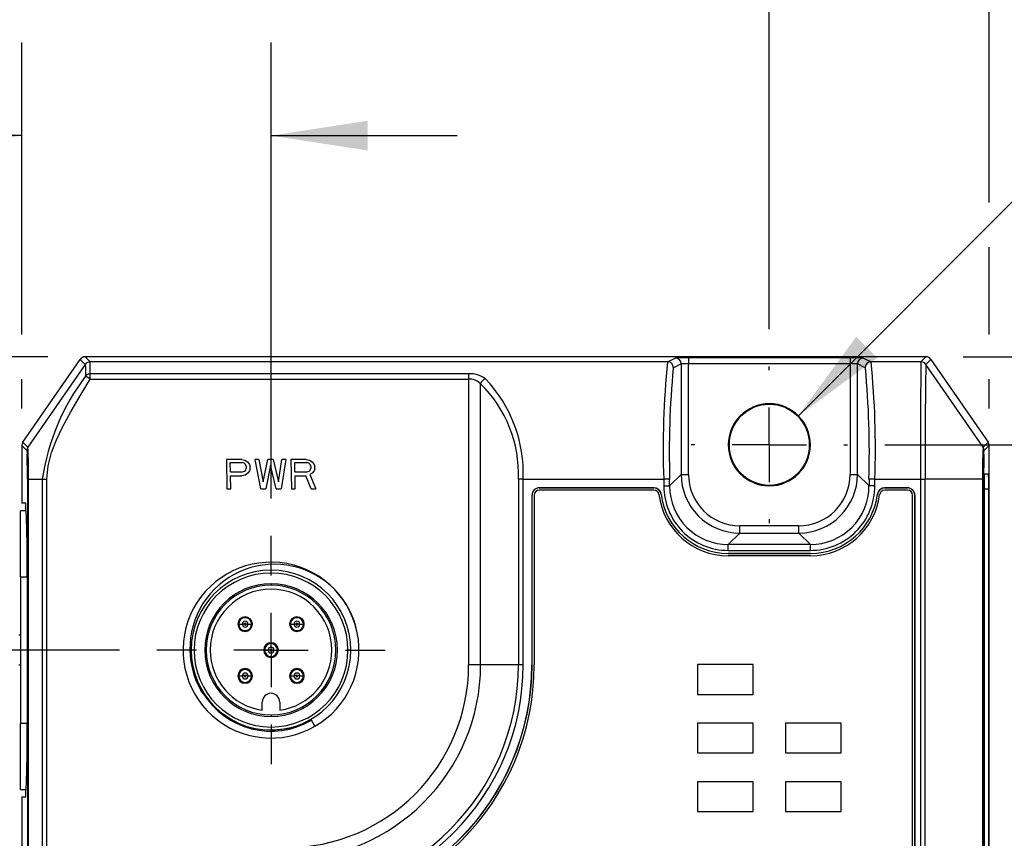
# Model space of a CAD drawing. Header units: millimetres. Extents: x 0 to 559, y 0 to 432.
# Tile 9 of 21: x 215 to 282, y 322 to 378. Entities that reach past the tile are written whole.
import ezdxf

# ---------------------------------------------------------------- set-up
doc = ezdxf.new("R2010")
doc.units = ezdxf.units.MM
doc.header["$LTSCALE"] = 2
doc.linetypes.add('CENTERX2', pattern=[20.32, 12.7, -2.54, 2.54, -2.54])
doc.layers.add('CENTER', color=40, linetype='CENTERX2')
doc.layers.add('DIMENSIONS', color=140, linetype='Continuous', lineweight=25)
doc.styles.add('SLDTEXTSTYLE0', font='TXT', dxfattribs={"width": 0.7})
doc.dimstyles.new('SLDDIMSTYLE1', dxfattribs={"dimtxt": 4.316016, "dimasz": 6.604, "dimexe": 0, "dimexo": 0.0625, "dimgap": 1.079004, "dimtad": 0, "dimtih": 1, "dimtoh": 1, "dimdec": 1, "dimrnd": 1e-09, "dimzin": 4, "dimdsep": 46, "dimtxsty": 'SLDTEXTSTYLE0', "dimsah": 1, "dimcen": 0.09, "dimadec": 0, "dimazin": 1, "dimtfac": 1, "dimtdec": 1, "dimtofl": 0, "dimtmove": 0, "dimatfit": 3, "dimfxl": 0, "dimfrac": 2, "dimtolj": 1, "dimtzin": 12, "dimarcsym": 0})
doc.dimstyles.new('SLDDIMSTYLE2', dxfattribs={"dimtxt": 4.316016, "dimasz": 6.604, "dimexe": 0, "dimexo": 0.0625, "dimgap": 1.079004, "dimtad": 0, "dimtih": 1, "dimtoh": 1, "dimdec": 1, "dimrnd": 1e-09, "dimzin": 4, "dimdsep": 46, "dimtxsty": 'SLDTEXTSTYLE0', "dimsah": 1, "dimcen": 0.09, "dimadec": 0, "dimazin": 1, "dimtfac": 1, "dimtdec": 1, "dimtmove": 0, "dimatfit": 0, "dimfxl": 0, "dimfrac": 2, "dimtolj": 1, "dimtzin": 12, "dimarcsym": 0})
doc.dimstyles.new('SLDDIMSTYLE4', dxfattribs={"dimtxt": 4.316016, "dimasz": 6.604, "dimexe": 0, "dimexo": 0.0625, "dimgap": 1.079004, "dimtad": 0, "dimtih": 1, "dimtoh": 1, "dimdec": 1, "dimrnd": 1e-09, "dimzin": 12, "dimdsep": 46, "dimtxsty": 'SLDTEXTSTYLE0', "dimsah": 1, "dimcen": 0, "dimadec": 0, "dimazin": 3, "dimtfac": 1, "dimtdec": 1, "dimtofl": 0, "dimtmove": 0, "dimatfit": 3, "dimfxl": 0, "dimfrac": 2, "dimtolj": 1, "dimtzin": 12, "dimarcsym": 0})

# ---------------------------------------------------------------- blocks, each defined once
blk = doc.blocks.new('_D_14')
at = {"layer": 'DIMENSIONS'}
for p, q in [((279.197, 354.715), (323.43, 354.715)), ((317.08, 354.715), (317.08, 289.541)), ((310.667, 281.715), (309.218, 281.715)), ((309.218, 281.715), (309.218, 274.856)), ((323.493, 281.715), (324.942, 281.715)), ((324.942, 281.715), (324.942, 274.856)), ((309.218, 274.856), (310.667, 274.856)), ((324.942, 274.856), (323.493, 274.856)), ((317.08, 208.715), (317.08, 273.89)), ((255.85, 208.715), (323.43, 208.715))]:
    blk.add_line(p, q, dxfattribs=at)
for points in [[(317.08, 354.715), (316.064, 348.111), (318.096, 348.111)], [(317.08, 208.715), (318.096, 215.319), (316.064, 215.319)]]:
    blk.add_solid(points, dxfattribs=at)
at = {"layer": 'DIMENSIONS', "char_height": 4.2333, "attachment_point": 1, "style": 'SLDTEXTSTYLE0'}
for s, insert in [('146.0', (308.872, 288.139)), ('5.75', (310.667, 280.313))]:
    blk.add_mtext(s, dxfattribs=dict(at, insert=insert))
blk = doc.blocks.new('_D_15')
at = {"layer": 'DIMENSIONS'}
for p, q in [((267.95, 350.696), (283.587, 366.334)), ((283.587, 366.334), (287.087, 366.334)), ((289.985, 366.334), (288.536, 366.334)), ((288.536, 366.334), (288.536, 359.475)), ((302.811, 366.334), (304.26, 366.334)), ((304.26, 366.334), (304.26, 359.475)), ((288.536, 359.475), (289.985, 359.475)), ((304.26, 359.475), (302.811, 359.475))]:
    blk.add_line(p, q, dxfattribs=at)
blk.add_solid([(267.95, 350.696), (273.338, 354.648), (271.901, 356.085)], dxfattribs=at)
at = {"layer": 'DIMENSIONS', "char_height": 4.2333, "attachment_point": 1, "style": 'SLDTEXTSTYLE0'}
for s, insert in [('%%c', (288.522, 372.757)), ('5.6', (295.039, 372.757)), ('0.22', (289.985, 364.932))]:
    blk.add_mtext(s, dxfattribs=dict(at, insert=insert))
blk = doc.blocks.new('_D_16')
at = {"layer": 'DIMENSIONS'}
for p, q in [((273.85, 348.715), (301.093, 348.715)), ((294.743, 348.715), (294.743, 286.541)), ((288.331, 278.715), (286.881, 278.715)), ((286.881, 278.715), (286.881, 271.856)), ((301.156, 278.715), (302.605, 278.715)), ((302.605, 278.715), (302.605, 271.856)), ((286.881, 271.856), (288.331, 271.856)), ((302.605, 271.856), (301.156, 271.856)), ((294.743, 208.715), (294.743, 270.89)), ((255.85, 208.715), (301.093, 208.715))]:
    blk.add_line(p, q, dxfattribs=at)
for points in [[(294.743, 348.715), (293.727, 342.111), (295.759, 342.111)], [(294.743, 208.715), (295.759, 215.319), (293.727, 215.319)]]:
    blk.add_solid(points, dxfattribs=at)
at = {"layer": 'DIMENSIONS', "char_height": 4.2333, "attachment_point": 1, "style": 'SLDTEXTSTYLE0'}
for s, insert in [('140.0', (286.535, 285.139)), ('5.51', (288.331, 277.313))]:
    blk.add_mtext(s, dxfattribs=dict(at, insert=insert))
blk = doc.blocks.new('_D_17')
at = {"layer": 'DIMENSIONS'}
for p, q in [((216.74, 354.715), (181.186, 354.715)), ((187.536, 354.715), (187.536, 286.541)), ((181.123, 278.715), (179.674, 278.715)), ((179.674, 278.715), (179.674, 271.856)), ((193.948, 278.715), (195.398, 278.715)), ((195.398, 278.715), (195.398, 271.856)), ((179.674, 271.856), (181.123, 271.856)), ((195.398, 271.856), (193.948, 271.856)), ((187.536, 202.715), (187.536, 270.89)), ((224.427, 202.715), (181.186, 202.715))]:
    blk.add_line(p, q, dxfattribs=at)
for points in [[(187.536, 354.715), (186.52, 348.111), (188.552, 348.111)], [(187.536, 202.715), (188.552, 209.319), (186.52, 209.319)]]:
    blk.add_solid(points, dxfattribs=at)
at = {"layer": 'DIMENSIONS', "char_height": 4.2333, "attachment_point": 1, "style": 'SLDTEXTSTYLE0'}
for s, insert in [('152.0', (179.328, 285.139)), ('5.98', (181.123, 277.313))]:
    blk.add_mtext(s, dxfattribs=dict(at, insert=insert))
blk = doc.blocks.new('_D_18')
at = {"layer": 'DIMENSIONS'}
for p, q in [((265.969, 356.597), (265.969, 391.654)), ((280.969, 365.239), (280.969, 391.654)), ((234.046, 385.304), (232.596, 385.304)), ((232.596, 385.304), (232.596, 378.445)), ((246.871, 385.304), (248.32, 385.304)), ((248.32, 385.304), (248.32, 378.445)), ((265.969, 385.304), (252.72, 385.304)), ((280.969, 385.304), (293.669, 385.304)), ((232.596, 378.445), (234.046, 378.445)), ((248.32, 378.445), (246.871, 378.445)), ((280.969, 356.239), (280.969, 362.191)), ((280.969, 351.201), (280.969, 353.191))]:
    blk.add_line(p, q, dxfattribs=at)
for points in [[(265.969, 385.304), (259.365, 386.32), (259.365, 384.288)], [(280.969, 385.304), (287.573, 384.288), (287.573, 386.32)]]:
    blk.add_solid(points, dxfattribs=at)
at = {"layer": 'DIMENSIONS', "char_height": 4.2333, "attachment_point": 1, "style": 'SLDTEXTSTYLE0'}
for s, insert in [('15.0', (234.046, 391.728)), ('0.59', (234.046, 383.902))]:
    blk.add_mtext(s, dxfattribs=dict(at, insert=insert))
blk = doc.blocks.new('_D_20')
at = {"layer": 'DIMENSIONS'}
for p, q in [((214.969, 356.239), (214.969, 376.154)), ((231.969, 345.045), (231.969, 376.154)), ((179.65, 369.804), (178.201, 369.804)), ((178.201, 369.804), (178.201, 362.945)), ((192.476, 369.804), (193.925, 369.804)), ((193.925, 369.804), (193.925, 362.945)), ((214.969, 369.804), (198.325, 369.804)), ((231.969, 369.804), (244.669, 369.804)), ((178.201, 362.945), (179.65, 362.945)), ((193.925, 362.945), (192.476, 362.945)), ((214.969, 351.201), (214.969, 353.191))]:
    blk.add_line(p, q, dxfattribs=at)
for points in [[(214.969, 369.804), (208.365, 370.82), (208.365, 368.788)], [(231.969, 369.804), (238.573, 368.788), (238.573, 370.82)]]:
    blk.add_solid(points, dxfattribs=at)
at = {"layer": 'DIMENSIONS', "char_height": 4.2333, "attachment_point": 1, "style": 'SLDTEXTSTYLE0'}
for s, insert in [('17.0', (179.65, 376.227)), ('0.67', (179.65, 368.402))]:
    blk.add_mtext(s, dxfattribs=dict(at, insert=insert))
blk = doc.blocks.new('_D_21')
at = {"layer": 'DIMENSIONS'}
for p, q in [((200.287, 354.715), (200.287, 367.415)), ((216.74, 354.715), (193.937, 354.715)), ((193.874, 344.715), (192.425, 344.715)), ((192.425, 344.715), (192.425, 337.856)), ((206.7, 344.715), (208.149, 344.715)), ((208.149, 344.715), (208.149, 337.856)), ((192.425, 337.856), (193.874, 337.856)), ((208.149, 337.856), (206.7, 337.856)), ((221.639, 334.715), (193.937, 334.715)), ((200.287, 334.715), (200.287, 322.015))]:
    blk.add_line(p, q, dxfattribs=at)
for points in [[(200.287, 354.715), (201.303, 361.319), (199.271, 361.319)], [(200.287, 334.715), (199.271, 328.111), (201.303, 328.111)]]:
    blk.add_solid(points, dxfattribs=at)
at = {"layer": 'DIMENSIONS', "char_height": 4.2333, "attachment_point": 1, "style": 'SLDTEXTSTYLE0'}
for s, insert in [('20.0', (193.874, 351.139)), ('0.79', (193.874, 343.313))]:
    blk.add_mtext(s, dxfattribs=dict(at, insert=insert))
blk = doc.blocks.new('SW_CENTERMARKSYMBOL_1')
at = {"layer": 'CENTER', "color": 0}
for p, q in [((0, 5.08), (0, 5.341)), ((0, 0), (0, 2.54)), ((-5.08, 0), (-5.341, 0)), ((0, 0), (-2.54, 0)), ((0, 0), (0, -2.54)), ((0, 0), (2.54, 0)), ((5.08, 0), (5.341, 0)), ((0, -5.08), (0, -5.341))]:
    blk.add_line(p, q, dxfattribs=at)
blk = doc.blocks.new('SW_CENTERMARKSYMBOL_10')
at = {"layer": 'CENTER', "color": 0}
for p, q in [((0, 5.08), (0, 7.79)), ((0, 0), (0, 2.54)), ((-5.08, 0), (-7.79, 0)), ((0, 0), (-2.54, 0)), ((0, 0), (0, -2.54)), ((0, 0), (2.54, 0)), ((5.08, 0), (7.79, 0)), ((0, -5.08), (0, -7.79))]:
    blk.add_line(p, q, dxfattribs=at)

msp = doc.modelspace()

# ---------------------------------------------------------------- linework, layer by layer
for p, q in [((215.04, 348.888), (218.951, 354.543)), ((219.294, 354.2), (215.382, 348.546)), ((218.951, 354.543), (219.294, 354.2)), ((219.28, 354.715), (219.623, 354.373)), ((276.657, 354.715), (219.28, 354.715)), ((259.028, 354.373), (219.623, 354.373)), ((259.028, 354.373), (259.552, 354.635)), ((259.952, 354.235), (259.427, 353.973)), ((259.952, 354.235), (259.952, 346.696)), ((271.486, 354.65), (260.451, 354.65)), ((260.451, 354.65), (260.451, 354.25)), ((260.451, 346.696), (260.451, 354.25)), ((260.451, 354.25), (271.486, 354.25)), ((271.486, 354.65), (271.486, 354.25)), ((271.486, 354.25), (271.486, 346.696)), ((272.51, 353.973), (271.985, 354.235)), ((271.985, 346.696), (271.985, 354.235)), ((272.385, 354.635), (272.91, 354.373)), ((276.315, 354.373), (272.91, 354.373)), ((276.315, 354.373), (276.657, 354.715)), ((276.643, 354.2), (276.986, 354.543)), ((280.555, 348.546), (276.643, 354.2)), ((276.986, 354.543), (280.898, 348.888)), ((245.45, 353.555), (219.637, 353.555)), ((219.637, 353.196), (219.637, 353.555)), ((245.45, 353.555), (245.45, 353.196)), ((259.427, 353.972), (259.409, 353.946)), ((272.532, 353.934), (272.51, 353.972)), ((219.637, 353.196), (245.45, 353.196)), ((245.45, 353.196), (245.45, 333.715)), ((246.267, 333.715), (246.267, 352.871)), ((215.382, 348.546), (215.04, 348.888)), ((263.219, 348.715), (263.167, 348.715)), ((268.77, 348.715), (268.719, 348.715)), ((280.898, 348.888), (280.555, 348.546)), ((214.969, 348.661), (214.969, 344.727)), ((215.311, 348.319), (214.969, 348.661)), ((280.969, 348.661), (280.626, 348.319)), ((280.969, 290.781), (280.969, 348.661)), ((229.966, 347.715), (228.919, 347.715)), ((228.919, 347.715), (228.954, 345.715)), ((229.195, 346.864), (229.184, 347.503)), ((229.184, 347.503), (230.013, 347.503)), ((229.966, 347.715), (230.185, 347.673)), ((230.145, 347.46), (230.013, 347.503)), ((230.234, 347.375), (230.145, 347.46)), ((230.185, 347.673), (230.362, 347.545)), ((230.28, 347.247), (230.234, 347.375)), ((230.362, 347.545), (230.495, 347.375)), ((230.495, 347.375), (230.542, 347.246)), ((231.144, 347.715), (230.882, 347.715)), ((231.266, 345.715), (230.882, 347.715)), ((231.144, 347.715), (231.433, 346.184)), ((231.433, 346.184), (231.755, 347.715)), ((232.104, 347.715), (231.755, 347.715)), ((232.104, 347.715), (232.48, 346.184)), ((232.48, 346.184), (232.715, 347.715)), ((232.976, 347.715), (232.662, 345.715)), ((232.976, 347.715), (232.715, 347.715)), ((234.373, 347.715), (233.326, 347.715)), ((233.326, 347.715), (233.36, 345.715)), ((233.591, 347.503), (234.42, 347.503)), ((233.602, 346.864), (233.591, 347.503)), ((234.373, 347.715), (234.592, 347.673)), ((234.552, 347.46), (234.42, 347.503)), ((234.64, 347.375), (234.552, 347.46)), ((234.592, 347.673), (234.768, 347.545)), ((234.686, 347.247), (234.64, 347.375)), ((234.768, 347.545), (234.902, 347.375)), ((234.902, 347.375), (234.948, 347.246)), ((229.195, 346.864), (230.024, 346.864)), ((230.024, 346.864), (230.155, 346.907)), ((230.155, 346.907), (230.24, 346.992)), ((230.375, 346.779), (230.203, 346.652)), ((230.24, 346.992), (230.282, 347.12)), ((230.28, 347.247), (230.282, 347.12)), ((230.503, 346.949), (230.375, 346.779)), ((230.544, 347.076), (230.503, 346.949)), ((230.544, 347.076), (230.541, 347.246)), ((231.936, 347.332), (231.615, 345.715)), ((232.313, 345.715), (231.936, 347.332)), ((233.602, 346.864), (234.431, 346.864)), ((234.431, 346.864), (234.561, 346.907)), ((234.561, 346.907), (234.647, 346.992)), ((234.782, 346.779), (234.609, 346.694)), ((234.609, 346.694), (235.018, 345.715)), ((234.647, 346.992), (234.688, 347.12)), ((234.686, 347.247), (234.688, 347.12)), ((234.91, 346.949), (234.782, 346.779)), ((234.95, 347.076), (234.91, 346.949)), ((234.951, 347.076), (234.948, 347.246)), ((259.167, 345.911), (259.952, 346.696)), ((259.952, 346.696), (260.452, 346.696)), ((271.486, 346.696), (271.985, 346.696)), ((271.985, 346.696), (272.771, 345.911)), ((280.925, 346.723), (280.646, 346.719)), ((215.344, 346.374), (215.344, 303.355)), ((215.417, 346.374), (216.353, 346.374)), ((215.417, 303.355), (215.417, 346.374)), ((216.353, 346.374), (216.353, 321.234)), ((216.353, 346.374), (216.681, 346.374)), ((216.681, 321.234), (216.681, 346.374)), ((229.216, 345.715), (229.2, 346.609)), ((229.2, 346.609), (229.985, 346.609)), ((230.203, 346.652), (229.985, 346.609)), ((233.622, 345.715), (233.607, 346.609)), ((233.607, 346.609), (234.348, 346.609)), ((234.713, 345.715), (234.348, 346.609)), ((249.176, 346.374), (248.849, 346.374)), ((248.849, 346.374), (248.849, 333.715)), ((249.176, 333.715), (249.176, 346.374)), ((249.176, 346.374), (258.767, 346.374)), ((258.767, 346.374), (258.767, 345.911)), ((259.167, 345.911), (259.167, 346.374)), ((273.17, 346.374), (272.771, 346.374)), ((272.771, 346.374), (272.771, 345.911)), ((273.17, 345.911), (273.17, 346.374)), ((273.17, 346.374), (276.28, 346.374)), ((276.28, 346.374), (276.28, 292.37)), ((276.608, 292.37), (276.608, 346.374)), ((280.521, 346.374), (276.608, 346.374)), ((280.521, 346.374), (280.521, 292.37)), ((280.593, 346.374), (280.521, 346.374)), ((280.593, 292.37), (280.593, 346.374)), ((228.954, 345.715), (229.216, 345.715)), ((231.266, 345.715), (231.615, 345.715)), ((232.313, 345.715), (232.662, 345.715)), ((233.36, 345.715), (233.622, 345.715)), ((234.713, 345.715), (235.018, 345.715)), ((258.099, 345.783), (250.267, 345.783)), ((250.267, 345.783), (250.276, 345.774)), ((250.276, 345.774), (258.092, 345.774)), ((258.092, 345.624), (250.276, 345.624)), ((258.099, 345.783), (258.092, 345.774)), ((258.591, 345.343), (258.592, 345.336)), ((258.767, 345.911), (259.167, 345.911)), ((273.17, 345.911), (272.771, 345.911)), ((273.342, 345.343), (273.349, 345.335)), ((275.397, 345.783), (273.838, 345.783)), ((273.838, 345.783), (273.846, 345.774)), ((273.846, 345.774), (275.389, 345.774)), ((275.389, 345.624), (273.846, 345.624)), ((275.397, 345.783), (275.389, 345.774)), ((280.628, 345.719), (280.943, 345.722)), ((280.628, 345.718), (280.628, 297.713)), ((280.943, 297.708), (280.943, 345.722)), ((215.231, 344.728), (214.969, 344.733)), ((249.767, 345.283), (249.767, 333.715)), ((249.767, 345.283), (249.776, 345.274)), ((249.776, 333.715), (249.776, 345.274)), ((249.926, 345.274), (249.926, 333.715)), ((275.739, 292.778), (275.739, 345.274)), ((275.889, 345.275), (275.897, 345.281)), ((275.889, 345.274), (275.889, 292.778)), ((275.897, 292.772), (275.897, 345.281)), ((214.869, 339.715), (214.869, 344.215)), ((215.268, 344.215), (214.869, 344.215)), ((263.949, 342.699), (263.164, 341.914)), ((267.988, 343.198), (263.949, 343.198)), ((263.949, 342.699), (267.988, 342.699)), ((267.988, 342.699), (267.988, 343.198)), ((268.773, 341.914), (267.988, 342.699)), ((268.786, 341.309), (263.151, 341.309)), ((263.151, 341.309), (263.151, 341.3)), ((263.151, 341.3), (268.786, 341.3)), ((263.164, 341.514), (263.164, 341.914)), ((268.773, 341.914), (263.164, 341.914)), ((263.164, 341.514), (268.773, 341.514)), ((268.773, 341.514), (268.773, 341.914)), ((268.786, 341.309), (268.786, 341.3)), ((268.786, 341.15), (263.151, 341.15)), ((214.869, 339.715), (214.869, 329.715)), ((214.869, 339.715), (215.318, 339.715)), ((215.318, 339.728), (215.318, 329.703)), ((235.468, 339.589), (235.364, 339.646)), ((231.969, 339.24), (231.969, 339.14)), ((229.761, 336.483), (229.701, 336.483)), ((229.761, 336.483), (230.001, 336.483)), ((230.142, 336.483), (230.001, 336.483)), ((230.401, 336.483), (230.26, 336.483)), ((230.401, 336.483), (230.641, 336.483)), ((230.701, 336.483), (230.641, 336.483)), ((233.297, 336.483), (233.236, 336.483)), ((233.297, 336.483), (233.537, 336.483)), ((233.678, 336.483), (233.537, 336.483)), ((233.936, 336.483), (233.795, 336.483)), ((233.936, 336.483), (234.176, 336.483)), ((234.236, 336.483), (234.176, 336.483)), ((214.869, 335.726), (214.769, 335.726)), ((226.719, 334.715), (226.519, 334.715)), ((231.529, 334.715), (231.469, 334.715)), ((231.529, 334.715), (231.769, 334.715)), ((231.91, 334.715), (231.769, 334.715)), ((232.168, 334.715), (232.027, 334.715)), ((232.168, 334.715), (232.408, 334.715)), ((232.469, 334.715), (232.408, 334.715)), ((237.419, 334.715), (237.219, 334.715)), ((214.769, 333.705), (214.869, 333.705)), ((248.849, 333.715), (246.267, 333.715)), ((249.176, 333.715), (248.849, 333.715)), ((249.776, 333.715), (249.767, 333.715)), ((264.869, 333.737), (261.069, 333.737)), ((261.069, 333.737), (261.069, 331.694)), ((264.869, 331.694), (264.869, 333.737)), ((229.761, 332.948), (229.701, 332.948)), ((229.761, 332.948), (230.001, 332.948)), ((230.142, 332.948), (230.001, 332.948)), ((230.401, 332.948), (230.26, 332.948)), ((230.401, 332.948), (230.641, 332.948)), ((230.701, 332.948), (230.641, 332.948)), ((233.297, 332.948), (233.236, 332.948)), ((233.297, 332.948), (233.537, 332.948)), ((233.678, 332.948), (233.537, 332.948)), ((233.936, 332.948), (233.795, 332.948)), ((233.936, 332.948), (234.176, 332.948)), ((234.236, 332.948), (234.176, 332.948)), ((227.14, 332.057), (227.188, 331.952)), ((227.665, 331.357), (227.188, 331.952)), ((261.069, 331.694), (264.869, 331.694)), ((231.369, 330.609), (231.369, 331.165)), ((232.569, 331.165), (232.569, 330.609)), ((231.969, 330.29), (231.969, 330.19)), ((234.968, 329.519), (234.729, 329.933)), ((214.869, 325.215), (214.869, 329.715)), ((215.318, 329.715), (214.869, 329.715)), ((232.299, 329.227), (231.969, 329.193)), ((264.869, 329.737), (261.069, 329.737)), ((261.069, 329.737), (261.069, 327.694)), ((264.869, 327.694), (264.869, 329.737)), ((267.069, 329.737), (267.069, 327.694)), ((270.869, 329.737), (267.069, 329.737)), ((270.869, 327.694), (270.869, 329.737)), ((231.969, 328.715), (232.189, 328.732)), ((261.069, 327.694), (264.869, 327.694)), ((267.069, 327.694), (270.869, 327.694)), ((214.869, 325.215), (215.268, 325.215)), ((264.869, 325.737), (261.069, 325.737)), ((261.069, 325.737), (261.069, 323.694)), ((264.869, 323.694), (264.869, 325.737)), ((267.069, 325.737), (267.069, 323.694)), ((270.869, 325.737), (267.069, 325.737)), ((270.869, 323.694), (270.869, 325.737)), ((214.969, 324.704), (214.969, 315.781)), ((214.969, 324.698), (215.231, 324.703)), ((261.069, 323.694), (264.869, 323.694)), ((267.069, 323.694), (270.869, 323.694))]:
    msp.add_line(p, q)
at = {"flags": 128}
for points in [[(219.292, 354.2), (219.302, 353.983), (219.311, 353.4)], [(219.637, 353.555), (219.63, 354.15), (219.623, 354.373)], [(260.451, 354.65), (260.115, 354.649), (259.926, 354.647)], [(272.011, 354.647), (271.821, 354.649), (271.486, 354.65)], [(219.637, 353.196), (219.541, 353.256), (219.43, 353.325), (219.363, 353.365), (219.328, 353.386), (219.313, 353.397), (219.31, 353.4), (219.309, 353.4)], [(216.681, 346.374), (216.767, 347.291), (217, 348.188), (217.34, 349.065), (217.748, 349.921), (218.326, 351.002), (218.939, 352.055), (219.637, 353.196)], [(215.04, 348.888), (214.983, 348.766), (214.969, 348.661)], [(280.969, 348.661), (280.946, 348.793), (280.898, 348.888)], [(215.382, 348.546), (215.329, 348.438), (215.311, 348.319)], [(215.311, 348.318), (215.324, 348.162), (215.326, 348.069)], [(280.626, 348.319), (280.608, 348.438), (280.555, 348.546)], [(280.611, 348.079), (280.614, 348.162), (280.626, 348.318)], [(215.344, 346.374), (215.364, 346.374), (215.416, 346.374)], [(276.28, 346.374), (276.375, 346.374), (276.464, 346.374), (276.542, 346.374), (276.605, 346.374)], [(263.949, 342.699), (263.949, 342.742), (263.949, 342.851), (263.949, 343.011), (263.949, 343.198)], [(246.267, 333.715), (246.193, 333.715), (246.108, 333.715), (246.013, 333.715), (245.911, 333.715), (245.801, 333.715), (245.687, 333.715), (245.57, 333.715), (245.45, 333.715)], [(232.155, 329.269), (232.846, 329.334), (233.458, 329.464), (233.871, 329.591), (234.172, 329.704), (234.532, 329.858), (234.645, 329.908), (234.69, 329.926), (234.711, 329.932), (234.729, 329.933)]]:
    msp.add_lwpolyline(points, dxfattribs=at)
for centre, radius, start, end in [((219.28, 354.316), 0.4, 89.99746, 145.33041), ((219.621, 353.973), 0.4, 89.74126, 145.1553), ((314.39, 348.564), 55.667, 174.0106, 182.25496), ((259.027, 353.973), 0.4, 0.02777, 89.94604), ((259.9, 349.577), 5.07, 89.70495, 93.93498), ((259.552, 354.235), 0.4, 0.02777, 89.94604), ((260.489, 344.784), 9.466, 90.22467, 93.2511), ((271.449, 344.784), 9.466, 86.7489, 89.77533), ((272.386, 354.235), 0.4, 90.05396, 179.97223), ((272.037, 349.572), 5.075, 86.06685, 90.29337), ((272.91, 353.973), 0.4, 90.05397, 180.01476), ((214.999, 348.481), 58.209, 357.92561, 5.80897), ((665.961, 348.713), 389.687, 179.16778, 180.34387), ((276.319, 353.973), 0.4, 35.0366, 90.59922), ((644.401, 348.367), 367.801, 179.09089, 180.31043), ((276.657, 354.316), 0.4, 34.6698, 90.00254), ((231.698, 344.043), 15.521, 142.93432, 171.362), ((219.634, 353.139), 0.415, 89.52942, 141.12095), ((245.551, 351.806), 1.752, 53.4564, 93.28843), ((322.343, 348.139), 63.201, 174.72805, 181.60029), ((208.055, 348.117), 64.739, 358.45683, 5.15512), ((245.507, 352.147), 1.05, 43.5981, 93.07717), ((246.763, 352.725), 0.516, 109.03068, 163.56887), ((240.259, 346.722), 8.597, 357.67769, 45.66221), ((239.819, 346.749), 9.365, 357.70579, 43.65463), ((265.969, 348.715), 2.801, 0, 180), ((265.969, 348.715), 2.75, 0, 180), ((265.969, 348.715), 2.801, 180, 0), ((265.969, 348.715), 2.75, 180, 0), ((159.676, 346.624), 55.669, 359.74302, 1.48758), ((181.952, 346.927), 33.469, 359.05313, 2.77284), ((313.99, 346.927), 33.474, 177.2282, 180.94721), ((336.384, 346.624), 55.792, 178.50504, 180.25634), ((263.949, 346.696), 3.997, 179.99501, 270.00485), ((263.948, 346.695), 3.497, 179.98352, 270.01634), ((267.988, 346.696), 3.997, 269.99501, 0.00485), ((267.989, 346.695), 3.497, 269.98352, 0.01634), ((295.571, 345.956), 14.945, 177.07697, 180.91434), ((267.54, 345.99), 13.405, 358.8561, 3.13582), ((258.857, -4.558), 350.932, 89.94936, 90.01463), ((250.267, 345.283), 0.5, 89.99804, 180.00196), ((250.276, 345.274), 0.5, 89.99804, 180.00196), ((250.276, 345.274), 0.35, 90.01751, 179.98249), ((258.091, 345.274), 0.5, 7.04234, 89.98247), ((258.092, 345.274), 0.35, 7.022, 90.00187), ((258.099, 345.282), 0.5, 6.95594, 89.98235), ((263.15, 345.896), 4.592, 186.92694, 270.01464), ((263.164, 345.911), 4.397, 179.99244, 270.00756), ((263.163, 345.91), 3.996, 179.98321, 270.01679), ((268.774, 345.911), 4.397, 269.99244, 0.00756), ((268.774, 345.91), 3.996, 269.98321, 0.01679), ((268.788, 345.896), 4.592, 269.98536, 353.07306), ((273.838, 345.282), 0.5, 90.01764, 173.04412), ((273.846, 345.274), 0.5, 90.01753, 172.95767), ((273.846, 345.274), 0.35, 89.99713, 172.97971), ((275.389, 345.274), 0.5, 359.99804, 90.00196), ((275.389, 345.274), 0.35, 0.01751, 89.98249), ((275.397, 345.283), 0.5, 359.99804, 90.00196), ((143.59, 340.977), 71.739, 359.00235, 2.99838), ((263.15, 345.896), 4.746, 187.01463, 270.01339), ((268.787, 345.896), 4.746, 269.98727, 352.98467), ((231.962, 334.709), 5.998, 12.23817, 300.0823), ((232.194, 334.805), 5.762, 10.94167, 209.68203), ((231.969, 334.715), 5.45, 90, 180), ((231.969, 334.715), 5.25, 0, 180), ((231.969, 334.715), 5.45, 0, 90), ((231.969, 334.715), 4.525, 90, 270), ((231.969, 334.715), 4.425, 90, 270), ((231.969, 334.715), 4.15, 0, 180), ((231.969, 334.715), 4.525, 270, 90), ((231.969, 334.715), 4.425, 270, 90), ((230.201, 336.483), 0.5, 0, 180), ((230.201, 336.483), 0.44, 0, 180), ((230.201, 336.483), 0.2, 0, 180), ((233.736, 336.483), 0.5, 0, 180), ((233.736, 336.483), 0.44, 0, 180), ((233.736, 336.483), 0.2, 0, 180), ((230.201, 336.483), 0.5, 180, 0), ((230.201, 336.483), 0.44, 180, 0), ((230.201, 336.483), 0.2, 180, 0), ((230.201, 336.483), 0.0588, 0, 180), ((230.201, 336.483), 0.0588, 180, 0), ((233.736, 336.483), 0.5, 180, 0), ((233.736, 336.483), 0.44, 180, 0), ((233.736, 336.483), 0.2, 180, 0), ((233.736, 336.483), 0.0588, 0, 180), ((233.736, 336.483), 0.0588, 180, 0), ((231.969, 334.715), 6, 299.99219, 11.3771), ((231.969, 334.715), 5.45, 180, 270), ((231.969, 334.715), 5.25, 180, 0), ((231.969, 334.715), 4.15, 180, 261.68434), ((231.969, 334.715), 0.5, 0, 180), ((231.969, 334.715), 0.5, 180, 0), ((231.969, 334.715), 0.44, 0, 180), ((231.969, 334.715), 0.44, 180, 0), ((231.969, 334.715), 0.2, 0, 180), ((231.969, 334.715), 0.2, 180, 0), ((231.969, 334.715), 0.0588, 0, 180), ((231.969, 334.715), 0.0588, 180, 0), ((231.969, 334.715), 5.45, 270, 0), ((231.969, 334.715), 4.15, 278.31286, 0), ((230.201, 332.948), 0.5, 0, 180), ((230.201, 332.948), 0.44, 0, 180), ((232.969, 333.715), 16.799, 270, 0), ((232.969, 333.715), 16.207, 270, 0), ((232.969, 333.715), 15.88, 270, 0), ((232.969, 333.715), 16.807, 270, 0), ((232.969, 333.715), 13.299, 270, 0), ((232.969, 333.715), 16.957, 270, 0), ((232.969, 333.715), 12.482, 270, 0), ((233.736, 332.948), 0.5, 0, 180), ((233.736, 332.948), 0.44, 0, 180), ((230.201, 332.948), 0.5, 180, 0), ((230.201, 332.948), 0.44, 180, 0), ((230.201, 332.948), 0.2, 0, 180), ((230.201, 332.948), 0.2, 180, 0), ((230.201, 332.948), 0.0588, 0, 180), ((230.201, 332.948), 0.0588, 180, 0), ((233.736, 332.948), 0.5, 180, 0), ((233.736, 332.948), 0.44, 180, 0), ((233.736, 332.948), 0.2, 0, 180), ((233.736, 332.948), 0.2, 180, 0), ((233.736, 332.948), 0.0588, 0, 180), ((233.736, 332.948), 0.0588, 180, 0), ((231.971, 334.647), 5.461, 211.47686, 300.32847), ((231.969, 331.165), 0.6, 0, 180), ((143.587, 328.454), 71.742, 357.0017, 0.99757)]:
    msp.add_arc(centre, radius, start, end)

# ---------------------------------------------------------------- block references
at = {"layer": 'CENTER'}
for name, p in [('SW_CENTERMARKSYMBOL_1', (265.969, 348.715)), ('SW_CENTERMARKSYMBOL_10', (231.969, 334.715))]:
    msp.add_blockref(name, p, dxfattribs=at)

# ---------------------------------------------------------------- dimensions: what is measured, and where the dimension line sits
at = {"layer": 'DIMENSIONS'}
for base, p1, p2, picture, middle in [((280.969, 385.304), (265.969, 354.057), (280.969, 348.661), '_D_18', (240.458, 385.304)), ((214.969, 369.804), (231.969, 342.505), (214.969, 348.661), '_D_20', (186.063, 369.804))]:
    dim = msp.add_linear_dim(base=base, p1=p1, p2=p2, dimstyle='SLDDIMSTYLE2', dxfattribs=at)
    dim.commit()
    dim.dimension.update_dxf_attribs({"geometry": picture, "text_midpoint": middle, "dimtype": 160})
dim = msp.add_diameter_dim_2p(p1=(263.988, 346.734), p2=(267.95, 350.696), dimstyle='SLDDIMSTYLE4', dxfattribs=at)
dim.commit()
dim.dimension.update_dxf_attribs({"geometry": '_D_15', "text_midpoint": (296.398, 366.334), "dimtype": 163})
for base, p1, p2, dimstyle, picture, middle in [((200.287, 334.715), (219.28, 354.715), (224.179, 334.715), 'SLDDIMSTYLE2', '_D_21', (200.287, 344.715)), ((187.536, 354.715), (226.967, 202.715), (219.28, 354.715), 'SLDDIMSTYLE1', '_D_17', (187.536, 278.715)), ((317.08, 354.715), (253.31, 208.715), (276.657, 354.715), 'SLDDIMSTYLE1', '_D_14', (317.08, 281.715)), ((294.743, 208.715), (271.31, 348.715), (253.31, 208.715), 'SLDDIMSTYLE1', '_D_16', (294.743, 278.715))]:
    dim = msp.add_linear_dim(base=base, p1=p1, p2=p2, angle=90, dimstyle=dimstyle, dxfattribs=at)
    dim.commit()
    dim.dimension.update_dxf_attribs({"geometry": picture, "text_midpoint": middle, "dimtype": 160})

doc.saveas('drawing.dxf')
